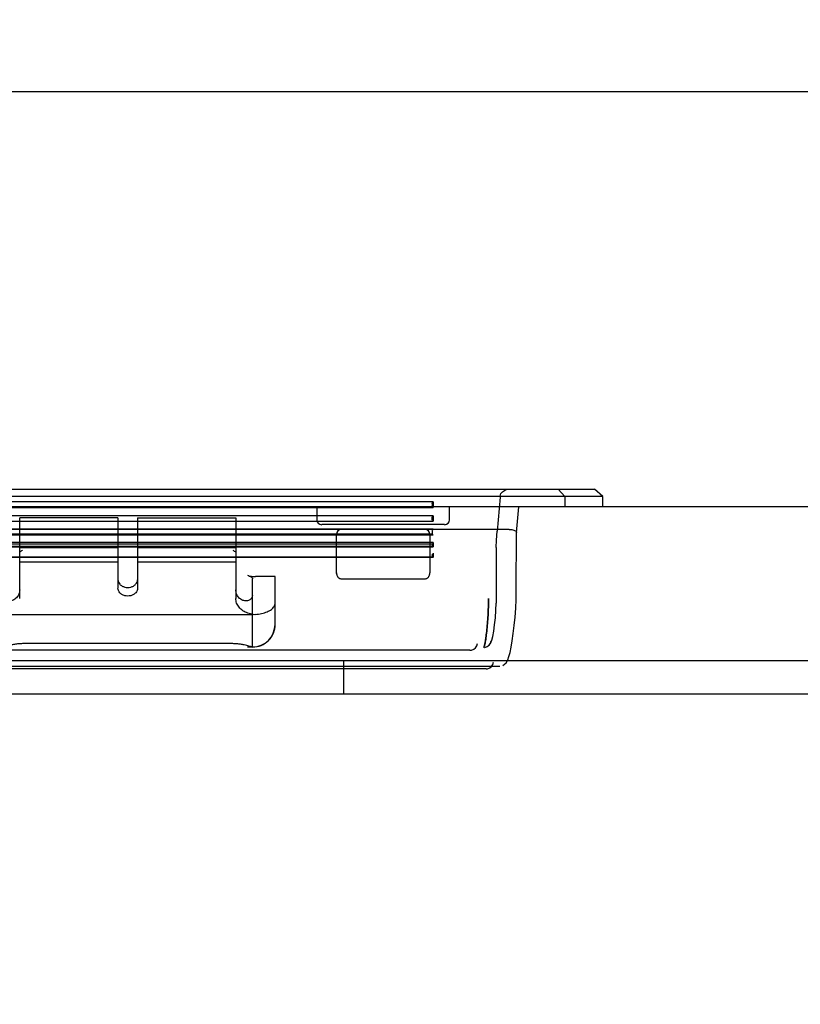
# Model space of a CAD drawing. Header units: inches. Extents: x 5 to 265, y 5 to 171.
# Tile 12 of 27: x 47.18 to 50.31, y 160.11 to 164.05. Entities that reach past the tile are written whole.
import ezdxf
from ezdxf.enums import TextEntityAlignment as Align

# ---------------------------------------------------------------- set-up
doc = ezdxf.new("R2010")
doc.units = ezdxf.units.IN
doc.header["$LTSCALE"] = 14.96
doc.header["$MEASUREMENT"] = 0
doc.layers.get('0').update_dxf_attribs({"linetype": 'CONTINUOUS'})
doc.layers.add('03_ALL_AXES', color=7, linetype='CONTINUOUS')
doc.styles.get("Standard").update_dxf_attribs({"font": 'arial.ttf'})
doc.dimstyles.new('DIMSTYLE_2', dxfattribs={"dimtxt": 1.6, "dimasz": 1.6, "dimexe": 0.06, "dimexo": 0.0625, "dimgap": 0.05, "dimtad": 0, "dimtih": 1, "dimtoh": 1, "dimzin": 4, "dimdsep": 46, "dimtxsty": 'Standard', "dimblk": '_FILLED', "dimblk1": '_FILLED', "dimblk2": '_FILLED', "dimcen": 0.09, "dimadec": 0, "dimazin": 0, "dimtfac": 1, "dimtofl": 0, "dimtmove": 0, "dimatfit": 3, "dimldrblk": '_FILLED', "dimfxl": 0, "dimtolj": 1, "dimtzin": 4, "dimarcsym": 0})

# ---------------------------------------------------------------- blocks, each defined once
blk = doc.blocks.new('_FILLED')
at = {"color": 0, "linetype": 'ByBlock'}
blk.add_solid([(0, 0), (-1, 0.2), (-1, -0.2)], dxfattribs=at)
blk = doc.blocks.new('*D6')
at = {"color": 7, "linetype": 'Continuous'}
for p, q in [((36.6814, 161.513), (36.6814, 164.7252)), ((56.6574, 161.665), (56.6574, 164.7252)), ((46.6694, 163.7652), (33.1802, 163.7652)), ((36.6814, 163.7652), (46.6694, 163.7652)), ((56.6574, 163.7652), (46.6694, 163.7652))]:
    blk.add_line(p, q, dxfattribs=at)
at = {"color": 7, "linetype": 'Continuous', "xscale": 1.6, "yscale": 1.6, "zscale": 1.6, "rotation": 180}
blk.add_blockref('_FILLED', (36.6814, 163.7652), dxfattribs=at)
at = {"color": 7, "linetype": 'Continuous', "xscale": 1.6, "yscale": 1.6, "zscale": 1.6}
blk.add_blockref('_FILLED', (56.6574, 163.7652), dxfattribs=at)
at = {"color": 7, "linetype": 'Continuous'}
for s, p in [(' 5-X/5-X-26', (32.3802, 165.3652)), ('[', (16.856, 162.9652)), (']', (21.204, 162.9652)), ('/25.98[660]', (32.3802, 162.9652)), ('19.98', (14.6374, 162.9652)), ('507', (20.5854, 162.9652)), ('REF', (32.3802, 160.5652))]:
    blk.add_text(s, height=1.6, dxfattribs=at).set_placement(p, align=Align.RIGHT)

msp = doc.modelspace()

# ---------------------------------------------------------------- linework, layer by layer
at = {"color": 7, "linetype": 'Continuous'}
for p, q in [((43.7769, 162.1729), (49.4859, 162.1729)), ((49.3405, 162.1729), (49.3676, 162.143)), ((49.5191, 162.143), (49.4859, 162.1729)), ((49.5191, 162.143), (43.7436, 162.143)), ((49.1077, 162.1404), (49.0958, 162.0047)), ((49.3676, 162.143), (49.3676, 162.102)), ((49.5191, 162.102), (49.5191, 162.143)), ((49.5191, 162.102), (43.7436, 162.102)), ((48.84, 162.1218), (44.4227, 162.1218)), ((44.4227, 162.0995), (48.84, 162.0995)), ((48.3735, 162.102), (48.3735, 162.0504)), ((48.8361, 162.115), (48.8361, 162.1063)), ((48.84, 162.1218), (48.84, 162.0995)), ((48.905, 162.0504), (48.905, 162.102)), ((49.1736, 161.9998), (49.1826, 162.102)), ((48.84, 162.0666), (44.4227, 162.0666)), ((47.1826, 161.735), (47.1826, 162.0587)), ((47.5763, 162.0587), (47.1826, 162.0587)), ((47.5763, 162.0587), (47.5763, 161.7765)), ((47.655, 162.0587), (47.655, 161.7765)), ((47.655, 162.0587), (48.0487, 162.0587)), ((48.0487, 162.0587), (48.0487, 161.735)), ((48.8361, 162.0514), (48.8361, 162.0597)), ((48.8361, 162.0597), (48.8361, 162.0514)), ((48.84, 162.0666), (48.84, 162.0445)), ((49.1436, 162.0119), (44.1191, 162.0119)), ((44.4227, 162.0445), (48.84, 162.0445)), ((48.84, 162.0132), (44.4227, 162.0132)), ((48.8853, 162.0308), (48.3932, 162.0308)), ((49.1446, 162.0118), (49.1436, 162.0119)), ((44.4227, 161.9898), (48.84, 161.9898)), ((48.8361, 161.993), (44.4264, 161.993)), ((48.4522, 161.8355), (48.4522, 161.9922)), ((48.8263, 161.9922), (48.8263, 161.8381)), ((48.8361, 162.0073), (48.8361, 161.9889)), ((49.1728, 161.7634), (49.1736, 162.0001)), ((48.84, 161.9597), (44.4208, 161.9597)), ((48.84, 161.9433), (44.4208, 161.9433)), ((44.4208, 161.9415), (48.84, 161.9415)), ((44.4237, 161.9544), (48.8371, 161.9544)), ((48.8371, 161.9427), (44.4237, 161.9427)), ((47.1826, 161.9397), (47.5763, 161.9397)), ((47.655, 161.9397), (48.0487, 161.9397)), ((48.8371, 161.9544), (48.835, 161.9521)), ((48.8361, 161.9515), (48.8361, 161.9447)), ((48.8371, 161.9544), (48.8379, 161.9553)), ((48.8379, 161.9553), (48.8393, 161.9574)), ((48.84, 161.9597), (48.84, 161.9415)), ((49.0925, 161.9389), (49.0918, 161.7164)), ((48.84, 161.9004), (44.4208, 161.9004)), ((48.8371, 161.8998), (44.4237, 161.8998)), ((48.8371, 161.9115), (48.835, 161.9093)), ((48.8361, 161.9086), (48.8361, 161.9018)), ((48.84, 161.9168), (48.84, 161.8986)), ((47.1826, 161.8817), (47.5763, 161.8817)), ((47.655, 161.8817), (48.0487, 161.8817)), ((48.1156, 161.5384), (48.1156, 161.8137)), ((48.2062, 161.8228), (48.1274, 161.8228)), ((48.2062, 161.6312), (48.2062, 161.8228)), ((48.4719, 161.8137), (48.8066, 161.8137)), ((47.1156, 161.671), (48.1156, 161.671)), ((48.1156, 161.671), (48.1186, 161.6714)), ((48.0369, 161.5539), (47.1944, 161.5539)), ((48.0959, 161.5406), (48.1156, 161.5406)), ((49.0451, 161.5386), (49.0562, 161.5421)), ((48.9871, 161.5274), (44.2756, 161.5274)), ((36.4664, 161.487), (56.8724, 161.487)), ((44.1563, 161.4638), (49.1064, 161.4638)), ((48.4819, 161.352), (48.4819, 161.487)), ((49.0518, 161.4527), (44.211, 161.4527)), ((56.3284, 161.352), (37.0104, 161.352))]:
    msp.add_line(p, q, dxfattribs=at)
for points in [[(49.1082, 162.145), (49.1113, 162.1551), (49.1175, 162.1629), (49.1251, 162.1682), (49.1335, 162.1715), (49.1423, 162.1728)], [(48.8361, 162.115), (48.8359, 162.1159), (48.8354, 162.1164), (48.8348, 162.1163), (48.8341, 162.1158)], [(48.8341, 162.1055), (48.8348, 162.105), (48.8354, 162.1049), (48.8359, 162.1054), (48.8361, 162.1063)], [(48.8361, 162.0597), (48.8359, 162.0606), (48.8354, 162.0611), (48.8348, 162.061), (48.8341, 162.0604)], [(48.8341, 162.0506), (48.8345, 162.0502), (48.8349, 162.05), (48.8353, 162.05), (48.8357, 162.0501), (48.8359, 162.0504), (48.8361, 162.0509), (48.8361, 162.0514)], [(49.0925, 161.9391), (49.0933, 161.969), (49.0958, 162.0047)], [(48.8361, 161.9515), (48.8359, 161.9521), (48.8354, 161.9522), (48.8348, 161.9517), (48.8341, 161.9509)], [(48.8354, 161.9431), (48.835, 161.9429), (48.8345, 161.9428), (48.8341, 161.9428)], [(48.8351, 161.9427), (48.8357, 161.9427), (48.8364, 161.9429), (48.8371, 161.943)], [(48.8361, 161.9445), (48.836, 161.9441), (48.8359, 161.9438), (48.8358, 161.9436), (48.8356, 161.9433), (48.8354, 161.9431)], [(48.8361, 161.9086), (48.8359, 161.9092), (48.8354, 161.9093), (48.8348, 161.9088), (48.8341, 161.908)], [(48.8354, 161.9003), (48.835, 161.9), (48.8345, 161.8999), (48.8341, 161.8999)], [(48.8351, 161.8998), (48.8357, 161.8999), (48.8364, 161.9), (48.8371, 161.9002)], [(48.8361, 161.9016), (48.836, 161.9012), (48.8359, 161.9009), (48.8358, 161.9007), (48.8356, 161.9005), (48.8354, 161.9003)], [(49.1185, 161.4662), (49.1323, 161.4773), (49.1389, 161.489), (49.1434, 161.5019), (49.1479, 161.5189), (49.1523, 161.5404), (49.1566, 161.5656), (49.1607, 161.5945), (49.1645, 161.6264), (49.1678, 161.6606), (49.1704, 161.6959), (49.1721, 161.7308), (49.1728, 161.7634)], [(49.0568, 161.5425), (49.0691, 161.5548), (49.0746, 161.5675), (49.0785, 161.5825), (49.0823, 161.6035), (49.0859, 161.6294), (49.0888, 161.6578), (49.0909, 161.6876), (49.0918, 161.7164)]]:
    msp.add_lwpolyline(points, dxfattribs=at)
for centre, radius, start, end in [((48.3932, 162.0504), 0.0197, 180, 270), ((48.8853, 162.0504), 0.0197, 270, 360), ((48.4719, 161.9922), 0.0197, 90, 180), ((48.8066, 161.9922), 0.0197, 0, 90), ((48.1479, 162.0934), 0.1987, 236.0381, 240.0537), ((48.1232, 161.7367), 0.0654, 266.0044, 273.7483), ((48.1156, 161.6308), 0.0906, 270, 0.232), ((48.1156, 161.6312), 0.0906, 270, 360), ((48.9871, 161.5573), 0.0299, 281.4359, 355), ((49.0419, 161.5684), 0.0299, 280.3383, 355), ((48.9871, 161.5573), 0.0299, 270, 281.4359), ((49.0518, 161.4826), 0.0299, 281.4364, 355), ((49.0518, 161.4826), 0.0299, 270, 281.4364)]:
    msp.add_arc(centre, radius, start, end, dxfattribs=at)
for points in [[(48.8341, 162.1055), (48.8347, 162.1049), (48.8353, 162.1042), (48.836, 162.1039)], [(48.8371, 162.118), (48.8364, 162.1176), (48.8356, 162.1173), (48.835, 162.1167)], [(48.8371, 162.118), (48.8381, 162.1184), (48.8394, 162.1191), (48.8395, 162.1202)], [(48.84, 162.0995), (48.8399, 162.1006), (48.8396, 162.1021), (48.8385, 162.1025)], [(48.8341, 162.0506), (48.8347, 162.05), (48.8353, 162.0492), (48.8361, 162.0489)], [(48.8372, 162.0628), (48.8364, 162.0624), (48.8356, 162.0621), (48.835, 162.0614)], [(48.8372, 162.0628), (48.8382, 162.0632), (48.8394, 162.0639), (48.8396, 162.065)], [(48.84, 162.0445), (48.8399, 162.0456), (48.8396, 162.047), (48.8386, 162.0474)], [(48.8361, 161.993), (48.8361, 161.9922), (48.8368, 161.9915), (48.8374, 161.991)], [(48.84, 161.9898), (48.8391, 161.9898), (48.8382, 161.9905), (48.8374, 161.991)], [(48.84, 161.9415), (48.84, 161.9426), (48.8382, 161.9434), (48.8371, 161.943)], [(48.8393, 161.9574), (48.8397, 161.9581), (48.84, 161.9589), (48.84, 161.9597)], [(48.8371, 161.9115), (48.8382, 161.9125), (48.8397, 161.9136), (48.8397, 161.9151)], [(48.84, 161.8986), (48.84, 161.8997), (48.8382, 161.9005), (48.8371, 161.9002)], [(48.9871, 161.5274), (48.9884, 161.5274), (48.9898, 161.5274), (48.9911, 161.5277)], [(49.0518, 161.4527), (49.0531, 161.4527), (49.0545, 161.4527), (49.0558, 161.4529)]]:
    msp.add_open_spline(points, degree=3, dxfattribs=at)
for points, knots in [([(48.8361, 162.115), (48.8361, 162.1141), (48.8355, 162.1121), (48.8355, 162.1092), (48.8361, 162.1072), (48.8361, 162.1063)], [0, 0, 0, 0, 0.314312, 0.686242, 1, 1, 1, 1]), ([(48.8361, 162.0597), (48.8361, 162.0587), (48.8356, 162.0569), (48.8356, 162.0541), (48.8361, 162.0524), (48.8361, 162.0514)], [0, 0, 0, 0, 0.360305, 0.639821, 1, 1, 1, 1]), ([(48.84, 162.0132), (48.8392, 162.0128), (48.838, 162.0105), (48.8364, 162.0087), (48.8361, 162.0073)], [0, 0, 0, 0, 0.405375, 1, 1, 1, 1]), ([(49.1446, 162.0118), (49.1479, 162.0117), (49.1541, 162.011), (49.1625, 162.009), (49.1689, 162.0063), (49.1732, 162.003), (49.1737, 161.9998), (49.1733, 161.9987)], [0, 0, 0, 0, 0.28723, 0.545612, 0.752434, 0.897902, 1, 1, 1, 1]), ([(48.8361, 161.9515), (48.8361, 161.9507), (48.8351, 161.9484), (48.8363, 161.946), (48.8361, 161.9444)], [0, 0, 0, 0, 0.338492, 1, 1, 1, 1]), ([(47.1944, 161.9286), (47.193, 161.9277), (47.1904, 161.926), (47.1864, 161.9235), (47.1838, 161.922), (47.1826, 161.9212)], [0, 0, 0, 0, 0.353515, 0.683721, 1, 1, 1, 1]), ([(48.8361, 161.9086), (48.8361, 161.9078), (48.8351, 161.9055), (48.8363, 161.9031), (48.8361, 161.9015)], [0, 0, 0, 0, 0.338493, 1, 1, 1, 1]), ([(48.0959, 161.8278), (48.0993, 161.8267), (48.1062, 161.8248), (48.1167, 161.8232), (48.1239, 161.8228), (48.1274, 161.8228)], [0, 0, 0, 0, 0.329696, 0.664283, 1, 1, 1, 1]), ([(48.0959, 161.8278), (48.0985, 161.827), (48.1032, 161.8252), (48.1094, 161.822), (48.114, 161.8184), (48.1156, 161.8151), (48.1156, 161.8137)], [0, 0, 0, 0, 0.31617, 0.598125, 0.826689, 1, 1, 1, 1]), ([(48.4522, 161.8381), (48.4522, 161.8363), (48.4525, 161.833), (48.4538, 161.8283), (48.4555, 161.8244), (48.4578, 161.821), (48.4603, 161.8183), (48.4631, 161.8162), (48.466, 161.8148), (48.469, 161.8139), (48.471, 161.8137), (48.4719, 161.8137)], [0, 0, 0, 0, 0.152215, 0.28919, 0.414034, 0.529098, 0.635605, 0.734993, 0.827825, 0.916136, 1, 1, 1, 1]), ([(48.8066, 161.8137), (48.8075, 161.8137), (48.8095, 161.8139), (48.8125, 161.8148), (48.8154, 161.8162), (48.8182, 161.8183), (48.8207, 161.821), (48.823, 161.8244), (48.8248, 161.8283), (48.826, 161.833), (48.8263, 161.8363), (48.8263, 161.8381)], [0, 0, 0, 0, 0.083844, 0.172137, 0.264967, 0.364344, 0.47089, 0.585957, 0.710816, 0.847795, 1, 1, 1, 1]), ([(47.5763, 161.8101), (47.5763, 161.8068), (47.5777, 161.8), (47.5836, 161.7911), (47.5926, 161.7843), (47.6036, 161.78), (47.6116, 161.7791), (47.6156, 161.7791)], [0, 0, 0, 0, 0.178532, 0.366172, 0.567229, 0.780349, 1, 1, 1, 1]), ([(47.6156, 161.7445), (47.6116, 161.7445), (47.6035, 161.7456), (47.5925, 161.75), (47.5835, 161.7571), (47.5777, 161.7662), (47.5763, 161.7731), (47.5763, 161.7765)], [0, 0, 0, 0, 0.218333, 0.430062, 0.630672, 0.819362, 1, 1, 1, 1]), ([(47.6156, 161.7791), (47.6197, 161.7791), (47.6277, 161.78), (47.6387, 161.7843), (47.6476, 161.7912), (47.6536, 161.8), (47.655, 161.8068), (47.655, 161.8101)], [0, 0, 0, 0, 0.220111, 0.433067, 0.633902, 0.821483, 1, 1, 1, 1]), ([(47.655, 161.7765), (47.655, 161.7731), (47.6536, 161.7662), (47.6477, 161.7571), (47.6388, 161.75), (47.6278, 161.7456), (47.6197, 161.7445), (47.6156, 161.7445)], [0, 0, 0, 0, 0.180741, 0.369452, 0.570184, 0.78202, 1, 1, 1, 1]), ([(47.1826, 161.7702), (47.1826, 161.7642), (47.1803, 161.7522), (47.1706, 161.7371), (47.1567, 161.7273), (47.1415, 161.7243), (47.1279, 161.7275), (47.1181, 161.7357), (47.1156, 161.7435), (47.1156, 161.7472)], [0, 0, 0, 0, 0.171688, 0.344535, 0.503788, 0.648378, 0.778475, 0.894644, 1, 1, 1, 1]), ([(48.1156, 161.7472), (48.1156, 161.7433), (48.1129, 161.7351), (48.1023, 161.727), (48.0882, 161.7243), (48.0732, 161.728), (48.0601, 161.7378), (48.0509, 161.7525), (48.0487, 161.7642), (48.0487, 161.7702)], [0, 0, 0, 0, 0.110685, 0.232966, 0.367558, 0.510515, 0.665026, 0.828478, 1, 1, 1, 1]), ([(48.1186, 161.6714), (48.1111, 161.6721), (48.0965, 161.6752), (48.0769, 161.6848), (48.0612, 161.6987), (48.0511, 161.7158), (48.0487, 161.7287), (48.0487, 161.735)], [0, 0, 0, 0, 0.218485, 0.429287, 0.629164, 0.81813, 1, 1, 1, 1]), ([(49.0618, 161.7353), (49.0618, 161.7259), (49.0614, 161.7058), (49.06, 161.6748), (49.0578, 161.6425), (49.0551, 161.6116), (49.052, 161.5842), (49.0492, 161.5645), (49.0468, 161.5521), (49.0452, 161.5456), (49.0437, 161.5413), (49.0426, 161.539), (49.0419, 161.5386)], [0, 0, 0, 0, 0.142528, 0.303106, 0.469851, 0.630412, 0.772906, 0.886841, 0.930416, 0.964019, 0.987156, 1, 1, 1, 1]), ([(49.0516, 161.5823), (49.0529, 161.5917), (49.0551, 161.6118), (49.0579, 161.643), (49.06, 161.6753), (49.0614, 161.7061), (49.0618, 161.726), (49.0618, 161.7353)], [0, 0, 0, 0, 0.186143, 0.395369, 0.61206, 0.817656, 1, 1, 1, 1]), ([(48.1274, 161.6714), (48.1357, 161.6719), (48.1516, 161.6741), (48.1733, 161.6806), (48.1907, 161.6899), (48.2029, 161.7018), (48.2062, 161.7118), (48.2062, 161.7164)], [0, 0, 0, 0, 0.255528, 0.489764, 0.692161, 0.858881, 1, 1, 1, 1]), ([(49.0419, 161.5386), (49.0429, 161.5392), (49.0437, 161.5414), (49.0447, 161.5442), (49.0455, 161.5471), (49.0463, 161.5501), (49.047, 161.5533), (49.0476, 161.5566), (49.0482, 161.5598), (49.0488, 161.563), (49.0493, 161.5662), (49.0498, 161.5692), (49.0502, 161.5721), (49.0506, 161.5749), (49.0511, 161.5783), (49.0514, 161.5807), (49.0516, 161.5823)], [0, 0, 0, 0, 0.080462, 0.139083, 0.204322, 0.275195, 0.348704, 0.422665, 0.496428, 0.568736, 0.639188, 0.708155, 0.773145, 0.83516, 0.895742, 1, 1, 1, 1]), ([(47.1944, 161.5539), (47.1888, 161.5539), (47.1777, 161.5534), (47.1619, 161.5513), (47.1482, 161.5485), (47.1377, 161.5459), (47.13, 161.5439), (47.124, 161.5423), (47.1196, 161.5412), (47.1171, 161.5406), (47.1161, 161.5406)], [0, 0, 0, 0, 0.208511, 0.419656, 0.601577, 0.732585, 0.827731, 0.9027, 0.963201, 1, 1, 1, 1]), ([(48.1152, 161.5406), (48.1141, 161.5406), (48.1114, 161.5413), (48.1067, 161.5424), (48.1004, 161.5441), (48.0921, 161.5462), (48.0812, 161.5489), (48.0676, 161.5515), (48.0525, 161.5535), (48.042, 161.5539), (48.0369, 161.5539)], [0, 0, 0, 0, 0.038884, 0.103698, 0.183645, 0.285807, 0.424531, 0.606834, 0.806269, 1, 1, 1, 1])]:
    msp.add_open_spline(points, degree=3, knots=knots, dxfattribs=at)
at = {"layer": '03_ALL_AXES', "color": 7, "linetype": 'Continuous'}
msp.add_line((56.9354, 162.102), (36.4034, 162.102), dxfattribs=at)

# ---------------------------------------------------------------- dimensions: what is measured, and where the dimension line sits
at = {"color": 7, "linetype": 'Continuous'}
dim = msp.add_linear_dim(base=(56.6574, 163.7652), p1=(36.6814, 161.4505), p2=(56.6574, 161.6025), text=' 5-X/5-X-26\\P<>/25.98[660]\\PREF', dimstyle='DIMSTYLE_2', dxfattribs=at)
dim.commit()
dim.dimension.update_dxf_attribs({"geometry": '*D6', "text_midpoint": (20.7133, 163.7652), "dimtype": 160})

doc.saveas('drawing.dxf')
